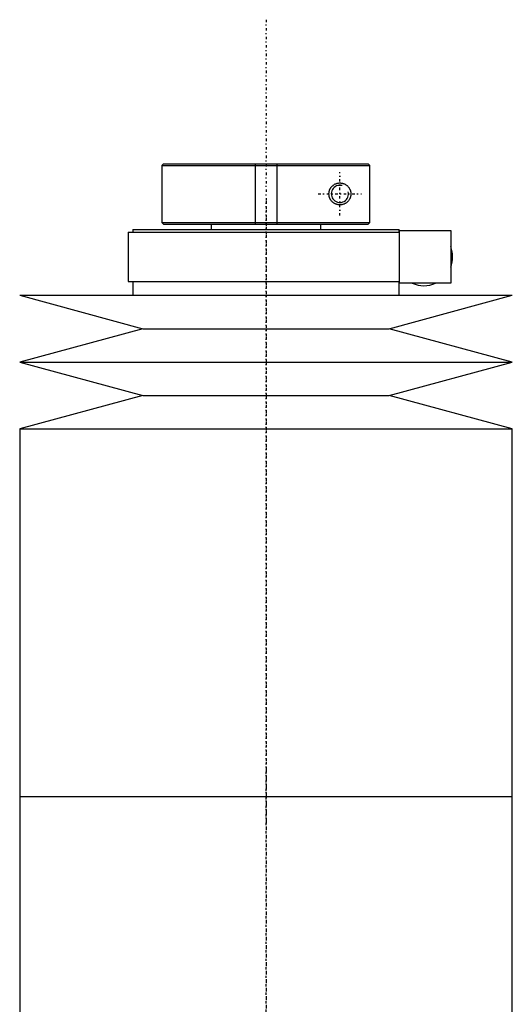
# Model space of a CAD drawing. Extents: x -168 to 602, y -1 to 818.
# Tile 6 of 6: x 505 to 595, y 639 to 818. Entities that reach past the tile are written whole.
import ezdxf

# ---------------------------------------------------------------- set-up
doc = ezdxf.new("R2010")
doc.units = 0
doc.linetypes.add('CENTER', pattern=[1.5, 0.45, -0.5, 0.05, -0.5])
for name, color, linetype in [('AM_0', 7, 'CONTINUOUS'), ('AM_10', 7, 'CONTINUOUS'), ('AM_7', 7, 'CENTER')]:
    doc.layers.add(name, color=color, linetype=linetype)

msp = doc.modelspace()

# ---------------------------------------------------------------- linework, layer by layer
at = {"layer": 'AM_0', "color": 7, "linetype": 'CONTINUOUS'}
for p, q in [((531.3, 792), (531, 791.7)), ((531, 791.7), (531, 781.3)), ((531, 791.7), (568.99, 791.7)), ((531.3, 792), (568.68, 792)), ((568.99, 791.7), (568.68, 792)), ((568.99, 781.3), (568.99, 791.7)), ((525.65, 780), (525.65, 779.5)), ((525.65, 780), (574.35, 780)), ((531, 781.3), (531.3, 781)), ((531, 781.3), (568.99, 781.3)), ((531.3, 781), (568.68, 781)), ((540, 781), (540, 780)), ((560, 780), (560, 781)), ((568.68, 781), (568.99, 781.3)), ((574.35, 779.5), (574.35, 780)), ((524.85, 779.5), (524.85, 770.5)), ((524.85, 779.5), (574.4, 779.5)), ((574.4, 779.8), (583.75, 779.8)), ((574.4, 770.2), (574.4, 779.8)), ((583.75, 779.8), (583.75, 770.2)), ((524.85, 770.5), (574.4, 770.5)), ((525.65, 770.5), (525.65, 768)), ((574.35, 768), (574.35, 770.5)), ((583.75, 770.2), (574.4, 770.2)), ((505, 768), (527.5, 761.9)), ((505, 768), (595, 768)), ((572.5, 761.9), (595, 768)), ((527.5, 761.9), (505, 755.8)), ((527.5, 761.9), (572.5, 761.9)), ((595, 755.8), (572.5, 761.9)), ((505, 755.8), (527.5, 749.7)), ((505, 755.8), (595, 755.8)), ((572.5, 749.7), (595, 755.8)), ((527.5, 749.7), (505, 743.6)), ((527.5, 749.7), (572.5, 749.7)), ((595, 743.6), (572.5, 749.7)), ((505, 743.6), (505, 676.5)), ((505, 743.6), (595, 743.6)), ((595, 676.5), (595, 743.6)), ((505, 676.5), (505, 609.4)), ((505, 676.5), (595, 676.5)), ((505, 676.5), (595, 676.5)), ((595, 609.4), (595, 676.5))]:
    msp.add_line(p, q, dxfattribs=at)
msp.add_polyline3d([(561.5, 786.5, 0), (561.5, 786.51, 0), (561.5, 786.53, 0), (561.5, 786.56, 0), (561.5, 786.57, 0), (561.5, 786.58, 0), (561.5, 786.6, 0), (561.5, 786.63, 0), (561.51, 786.65, 0), (561.51, 786.67, 0), (561.51, 786.7, 0), (561.51, 786.71, 0), (561.51, 786.72, 0), (561.51, 786.74, 0), (561.52, 786.77, 0), (561.52, 786.79, 0), (561.52, 786.81, 0), (561.53, 786.84, 0), (561.53, 786.85, 0), (561.53, 786.86, 0), (561.54, 786.88, 0), (561.54, 786.91, 0), (561.54, 786.92, 0), (561.55, 786.93, 0), (561.55, 786.95, 0), (561.56, 786.97, 0), (561.56, 786.99, 0), (561.56, 787, 0), (561.57, 787.02, 0), (561.58, 787.04, 0), (561.58, 787.07, 0), (561.59, 787.09, 0), (561.6, 787.11, 0), (561.6, 787.12, 0), (561.6, 787.13, 0), (561.61, 787.15, 0), (561.62, 787.18, 0), (561.63, 787.2, 0), (561.63, 787.22, 0), (561.64, 787.24, 0), (561.65, 787.25, 0), (561.65, 787.26, 0), (561.66, 787.28, 0), (561.67, 787.31, 0), (561.68, 787.33, 0), (561.69, 787.35, 0), (561.7, 787.37, 0), (561.7, 787.38, 0), (561.71, 787.39, 0), (561.72, 787.41, 0), (561.73, 787.43, 0), (561.74, 787.45, 0), (561.75, 787.47, 0), (561.76, 787.49, 0), (561.77, 787.5, 0), (561.77, 787.51, 0), (561.78, 787.53, 0), (561.8, 787.55, 0), (561.81, 787.57, 0), (561.82, 787.58, 0), (561.83, 787.6, 0), (561.84, 787.61, 0), (561.84, 787.62, 0), (561.86, 787.64, 0), (561.87, 787.66, 0), (561.87, 787.67, 0), (561.91, 787.72, 0), (561.99, 787.81, 0), (562.07, 787.9, 0), (562.16, 787.99, 0), (562.25, 788.06, 0), (562.35, 788.13, 0), (562.39, 788.17, 0), (562.44, 788.2, 0), (562.54, 788.26, 0), (562.65, 788.31, 0), (562.7, 788.33, 0), (562.75, 788.35, 0), (562.85, 788.39, 0), (562.96, 788.43, 0), (563.01, 788.44, 0), (563.06, 788.45, 0), (563.17, 788.47, 0), (563.27, 788.49, 0), (563.37, 788.5, 0), (563.47, 788.5, 0), (563.57, 788.5, 0), (563.62, 788.5, 0), (563.67, 788.49, 0), (563.76, 788.48, 0), (563.86, 788.47, 0), (563.96, 788.45, 0), (564.06, 788.42, 0), (564.15, 788.39, 0), (564.2, 788.37, 0), (564.25, 788.35, 0), (564.34, 788.31, 0), (564.44, 788.27, 0), (564.52, 788.22, 0), (564.61, 788.16, 0), (564.7, 788.1, 0), (564.74, 788.07, 0), (564.78, 788.04, 0), (564.86, 787.97, 0), (564.93, 787.9, 0), (565, 787.82, 0), (565.07, 787.74, 0), (565.14, 787.65, 0), (565.17, 787.6, 0), (565.2, 787.55, 0), (565.26, 787.45, 0), (565.29, 787.38, 0), (565.3, 787.37, 0), (565.31, 787.35, 0), (565.32, 787.34, 0), (565.32, 787.33, 0), (565.33, 787.31, 0), (565.34, 787.29, 0), (565.35, 787.27, 0), (565.35, 787.25, 0), (565.36, 787.23, 0), (565.37, 787.22, 0), (565.37, 787.21, 0), (565.38, 787.19, 0), (565.38, 787.17, 0), (565.39, 787.15, 0), (565.4, 787.13, 0), (565.41, 787.11, 0), (565.41, 787.1, 0), (565.41, 787.09, 0), (565.42, 787.07, 0), (565.42, 787.05, 0), (565.43, 787.02, 0), (565.44, 787, 0), (565.44, 786.98, 0), (565.44, 786.97, 0), (565.45, 786.96, 0), (565.45, 786.94, 0), (565.46, 786.92, 0), (565.46, 786.91, 0), (565.46, 786.89, 0), (565.46, 786.87, 0), (565.47, 786.85, 0), (565.47, 786.84, 0), (565.47, 786.83, 0), (565.48, 786.81, 0), (565.48, 786.78, 0), (565.48, 786.76, 0), (565.49, 786.74, 0), (565.49, 786.72, 0), (565.49, 786.71, 0), (565.49, 786.69, 0), (565.49, 786.67, 0), (565.49, 786.65, 0), (565.5, 786.63, 0), (565.5, 786.6, 0), (565.5, 786.58, 0), (565.5, 786.57, 0), (565.5, 786.56, 0), (565.5, 786.53, 0), (565.5, 786.51, 0), (565.5, 786.5, 0), (565.5, 786.49, 0), (565.5, 786.47, 0), (565.5, 786.44, 0), (565.5, 786.43, 0), (565.5, 786.42, 0), (565.5, 786.4, 0), (565.5, 786.37, 0), (565.49, 786.35, 0), (565.49, 786.33, 0), (565.49, 786.31, 0), (565.49, 786.29, 0), (565.49, 786.28, 0), (565.49, 786.26, 0), (565.48, 786.24, 0), (565.48, 786.22, 0), (565.48, 786.19, 0), (565.47, 786.17, 0), (565.47, 786.16, 0), (565.47, 786.15, 0), (565.46, 786.13, 0), (565.46, 786.11, 0), (565.46, 786.09, 0), (565.46, 786.08, 0), (565.45, 786.06, 0), (565.45, 786.04, 0), (565.44, 786.03, 0), (565.44, 786.02, 0), (565.44, 786, 0), (565.43, 785.98, 0), (565.42, 785.95, 0), (565.42, 785.93, 0), (565.41, 785.91, 0), (565.41, 785.9, 0), (565.41, 785.89, 0), (565.4, 785.87, 0), (565.39, 785.85, 0), (565.38, 785.83, 0), (565.38, 785.81, 0), (565.37, 785.79, 0), (565.37, 785.78, 0), (565.36, 785.77, 0), (565.35, 785.75, 0), (565.35, 785.73, 0), (565.34, 785.71, 0), (565.33, 785.69, 0), (565.32, 785.67, 0), (565.32, 785.66, 0), (565.31, 785.65, 0), (565.3, 785.63, 0), (565.29, 785.62, 0), (565.26, 785.55, 0), (565.2, 785.45, 0), (565.17, 785.4, 0), (565.14, 785.35, 0), (565.07, 785.26, 0), (565, 785.18, 0), (564.93, 785.1, 0), (564.86, 785.03, 0), (564.78, 784.96, 0), (564.74, 784.93, 0), (564.7, 784.9, 0), (564.61, 784.84, 0), (564.52, 784.78, 0), (564.44, 784.73, 0), (564.34, 784.69, 0), (564.25, 784.65, 0), (564.2, 784.63, 0), (564.15, 784.61, 0), (564.06, 784.58, 0), (563.96, 784.55, 0), (563.86, 784.53, 0), (563.76, 784.52, 0), (563.67, 784.51, 0), (563.62, 784.5, 0), (563.57, 784.5, 0), (563.47, 784.5, 0), (563.37, 784.5, 0), (563.27, 784.51, 0), (563.17, 784.53, 0), (563.06, 784.55, 0), (563.01, 784.56, 0), (562.96, 784.57, 0), (562.85, 784.61, 0), (562.75, 784.65, 0), (562.7, 784.67, 0), (562.65, 784.69, 0), (562.54, 784.74, 0), (562.44, 784.8, 0), (562.39, 784.83, 0), (562.35, 784.87, 0), (562.25, 784.94, 0), (562.16, 785.01, 0), (562.07, 785.1, 0), (561.99, 785.19, 0), (561.91, 785.28, 0), (561.87, 785.33, 0), (561.87, 785.34, 0), (561.86, 785.36, 0), (561.84, 785.38, 0), (561.84, 785.39, 0), (561.83, 785.4, 0), (561.82, 785.42, 0), (561.81, 785.43, 0), (561.8, 785.45, 0), (561.78, 785.47, 0), (561.77, 785.49, 0), (561.77, 785.5, 0), (561.76, 785.51, 0), (561.75, 785.53, 0), (561.74, 785.55, 0), (561.73, 785.57, 0), (561.72, 785.59, 0), (561.71, 785.61, 0), (561.7, 785.62, 0), (561.7, 785.63, 0), (561.69, 785.65, 0), (561.68, 785.67, 0), (561.67, 785.69, 0), (561.66, 785.72, 0), (561.65, 785.74, 0), (561.65, 785.75, 0), (561.64, 785.76, 0), (561.63, 785.78, 0), (561.63, 785.8, 0), (561.62, 785.82, 0), (561.61, 785.85, 0), (561.6, 785.87, 0), (561.6, 785.88, 0), (561.6, 785.89, 0), (561.59, 785.91, 0), (561.58, 785.93, 0), (561.58, 785.96, 0), (561.57, 785.98, 0), (561.56, 786, 0), (561.56, 786.01, 0), (561.56, 786.03, 0), (561.55, 786.05, 0), (561.55, 786.07, 0), (561.54, 786.08, 0), (561.54, 786.09, 0), (561.54, 786.12, 0), (561.53, 786.14, 0), (561.53, 786.15, 0), (561.53, 786.16, 0), (561.52, 786.19, 0), (561.52, 786.21, 0), (561.52, 786.23, 0), (561.51, 786.26, 0), (561.51, 786.28, 0), (561.51, 786.29, 0), (561.51, 786.3, 0), (561.51, 786.33, 0), (561.51, 786.35, 0), (561.5, 786.37, 0), (561.5, 786.4, 0), (561.5, 786.42, 0), (561.5, 786.43, 0), (561.5, 786.44, 0), (561.5, 786.47, 0), (561.5, 786.49, 0), (561.5, 786.5, 0)], dxfattribs=at)
for start, end in [(338.9605, 21.0395), (246.1045, 293.8955)]:
    msp.add_arc((578.85, 775), 5.25, start, end, dxfattribs=at)
at = {"layer": 'AM_10', "color": 7, "linetype": 'CONTINUOUS'}
for p, q in [((548, 792), (548, 781)), ((552, 792), (552, 781))]:
    msp.add_line(p, q, dxfattribs=at)
msp.add_arc((563.5, 786.5), 1.57, 75, 15, dxfattribs=at)
at = {"layer": 'AM_7', "color": 4, "linetype": 'CENTER'}
for p, q in [((550, 818.3), (550, 239.7)), ((563.5, 782.56), (563.5, 790.44)), ((559.56, 786.5), (567.44, 786.5)), ((550, 785.17), (550, 671.33)), ((550, 681.67), (550, 567.83))]:
    msp.add_line(p, q, dxfattribs=at)

doc.saveas('drawing.dxf')
